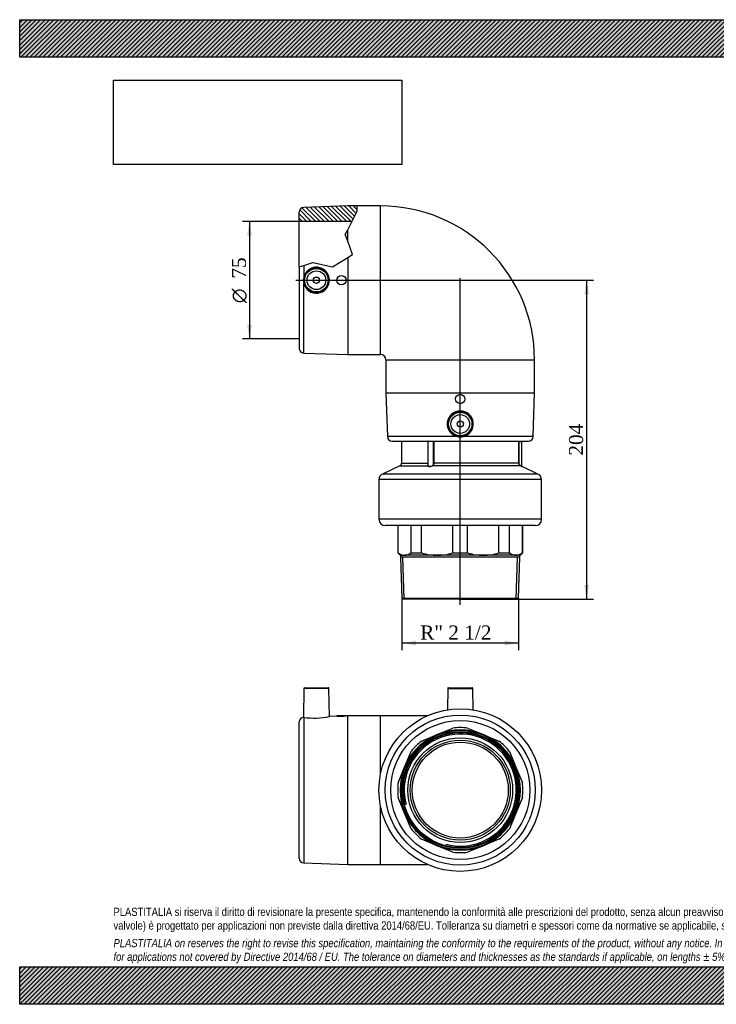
# Model space of a CAD drawing. Header units: millimetres. Extents: x 0 to 891, y 0 to 630.
# Tile 1 of 2: x 0 to 445, y 0 to 630. Entities that reach past the tile are written whole.
import ezdxf
from ezdxf.enums import TextEntityAlignment as Align
from ezdxf.lldxf.tags import DXFTag

# ---------------------------------------------------------------- set-up
doc = ezdxf.new("R2010")
doc.units = ezdxf.units.MM
doc.header["$LTSCALE"] = 3
for name, color, linetype in [('Default', 7, 'Continuous'), ('DV1_Default', 7, 'Continuous'), ('GE9P075C', 7, 'Continuous'), ('IOM075C', 7, 'Continuous'), ('PARTE_PE_075', 7, 'Continuous')]:
    doc.layers.add(name, color=color, linetype=linetype)
doc.styles.add('SEACAD_Solid_Edge_ANSI1_Symbols', font='semeca1.ttf')
doc.styles.add('SEACAD_Times_New_Roman', font='times.ttf')
tags = doc.linetypes.add('CENTER2', pattern=[28.575, 19.05, -3.175, 3.175, -3.175]).pattern_tags.tags
tags[10:11] = [DXFTag(74, 4), DXFTag(75, 0), DXFTag(340, '0'), DXFTag(46, 0.0), DXFTag(50, 0.0), DXFTag(44, 0.0), DXFTag(45, 0.0)]
tags[8:9] = [DXFTag(74, 4), DXFTag(75, 0), DXFTag(340, '0'), DXFTag(46, 0.0), DXFTag(50, 0.0), DXFTag(44, 0.0), DXFTag(45, 0.0)]
tags[6:7] = [DXFTag(74, 4), DXFTag(75, 0), DXFTag(340, '0'), DXFTag(46, 0.0), DXFTag(50, 0.0), DXFTag(44, 0.0), DXFTag(45, 0.0)]
tags[4:5] = [DXFTag(74, 4), DXFTag(75, 0), DXFTag(340, '0'), DXFTag(46, 0.0), DXFTag(50, 0.0), DXFTag(44, 0.0), DXFTag(45, 0.0)]
doc.dimstyles.new('ANSImm', dxfattribs={"dimtxt": 9, "dimasz": 9, "dimexe": 4.5, "dimexo": 0, "dimgap": 2.25, "dimtad": 1, "dimdsep": 46, "dimtxsty": 'SEACAD_Times_New_Roman', "dimblk1": '_SE_FILLED', "dimblk2": '_SE_FILLED', "dimsah": 1, "dimcen": 4.5, "dimazin": 0, "dimtfac": 0.85, "dimtdec": 3, "dimtofl": 0, "dimtmove": 0, "dimatfit": 3, "dimfxl": 1, "dimarcsym": 0})
picture_1 = doc.add_image_def('image1.jpg', size_in_pixel=(4302, 1260))

# ---------------------------------------------------------------- blocks, each defined once
blk = doc.blocks.new('SE')
at = {"layer": 'GE9P075C', "linetype": 'Continuous'}
h = blk.add_hatch(dxfattribs=at)
h.set_pattern_fill('LINE', scale=0.62992, angle=135, style=0)
edge = h.paths.add_edge_path()
edge.add_line((215.83, 507.4), (215.83, 510.81))
edge.add_line((215.83, 510.81), (209.75, 510.81))
edge.add_line((209.75, 510.81), (181.66, 509.9))
edge.add_arc((181.75, 506.9), 3, 91.84761, 180)
edge.add_line((178.75, 506.9), (178.75, 500.81))
edge.add_line((178.75, 500.81), (212.44, 500.81))
edge.add_line((212.44, 500.81), (215.83, 507.4))
at = {"layer": 'DV1_Default', "color": 7, "linetype": 'CENTER2'}
for p, q in [((176.65, 463.31), (282.97, 463.31)), ((281.75, 255.59), (281.75, 464.66))]:
    blk.add_line(p, q, dxfattribs=at)
at = {"layer": 'GE9P075C', "color": 7, "linetype": 'Continuous'}
for p, q in [((209.75, 510.81), (181.66, 509.9)), ((215.83, 510.81), (209.75, 510.81)), ((215.83, 507.4), (215.83, 510.81)), ((230.75, 510.81), (215.83, 510.81)), ((230.75, 415.81), (230.75, 510.81)), ((178.75, 500.81), (178.75, 506.9)), ((209.75, 495.6), (215.83, 507.4)), ((212.44, 500.81), (178.75, 500.81)), ((178.75, 471.84), (178.75, 500.81)), ((208.23, 492.64), (209.75, 495.6)), ((209.75, 488.38), (208.23, 492.64)), ((209.75, 488.38), (209.75, 495.6)), ((212.86, 479.69), (209.75, 488.38)), ((209.75, 477.8), (212.86, 479.69)), ((178.75, 471.84), (181.66, 472.74)), ((181.66, 472.74), (187.51, 474.56)), ((181.66, 472.74), (181.66, 465.27)), ((187.51, 474.56), (200.04, 471.86)), ((200.04, 471.86), (209.75, 477.8)), ((209.75, 477.8), (209.75, 415.81)), ((178.75, 471.84), (178.75, 419.71)), ((181.66, 416.72), (181.66, 461.35)), ((181.66, 416.72), (209.75, 415.81)), ((209.75, 415.81), (230.75, 415.81)), ((234.25, 412.31), (329.25, 412.31)), ((234.25, 412.31), (234.25, 391.31)), ((329.25, 391.31), (329.25, 412.31)), ((234.25, 391.31), (329.25, 391.31)), ((234.25, 391.31), (235.16, 363.21)), ((328.35, 363.21), (329.25, 391.31)), ((279.79, 363.21), (235.16, 363.21)), ((238.16, 360.31), (325.35, 360.31)), ((328.35, 363.21), (283.71, 363.21))]:
    blk.add_line(p, q, dxfattribs=at)
for centre, radius in [((189.75, 463.31), 8.01), ((189.75, 463.31), 7.51), ((189.75, 463.31), 6), ((205.75, 463.31), 3), ((189.75, 463.31), 2), ((281.75, 387.31), 3), ((281.75, 371.31), 8.01), ((281.75, 371.31), 7.51), ((281.75, 371.31), 6), ((281.75, 371.31), 2)]:
    blk.add_circle(centre, radius, dxfattribs=at)
for centre, radius, start, end in [((230.75, 412.31), 98.5, 0, 90), ((181.75, 506.9), 3, 91.84761, 180), ((189.75, 463.31), 8.33, 193.62021, 166.37979), ((189.77, 463.31), 8.35, 166.41238, 193.58762), ((181.75, 419.71), 3, 180, 268.15239), ((230.75, 412.31), 3.5, 0, 90), ((281.75, 371.3), 8.33, 283.62128, 256.37872), ((238.16, 363.31), 3, 181.84761, 270), ((281.75, 371.32), 8.35, 256.41238, 283.58762), ((325.35, 363.31), 3, 270, 358.15239)]:
    blk.add_arc(centre, radius, start, end, dxfattribs=at)
at = {"layer": 'IOM075C', "color": 7, "linetype": 'Continuous'}
for p, q in [((241.75, 306.31), (241.75, 288.81)), ((242.03, 288.81), (242.03, 306.31)), ((250.34, 288.81), (250.34, 306.31)), ((256.99, 288.81), (256.99, 306.31)), ((277.05, 288.81), (277.05, 306.31)), ((286.46, 288.81), (286.46, 306.31)), ((306.51, 288.81), (306.51, 306.31)), ((313.17, 288.81), (313.17, 306.31)), ((321.48, 288.81), (321.48, 306.31)), ((321.75, 288.81), (321.75, 306.31)), ((242.03, 288.81), (241.75, 288.81)), ((241.75, 288.81), (243.25, 287.31)), ((243.25, 287.31), (246.18, 287.31)), ((243.6, 287.31), (243.6, 286.01)), ((319.9, 286.01), (243.6, 286.01)), ((243.6, 286.01), (244.42, 259.81)), ((245.92, 259.31), (245.08, 286.01)), ((267.02, 287.31), (246.18, 287.31)), ((250.34, 288.81), (256.99, 288.81)), ((296.49, 287.31), (267.02, 287.31)), ((277.05, 288.81), (286.46, 288.81)), ((317.32, 287.31), (296.49, 287.31)), ((306.51, 288.81), (313.17, 288.81)), ((320.25, 287.31), (317.32, 287.31)), ((317.59, 259.31), (318.42, 286.01)), ((319.08, 259.81), (319.9, 286.01)), ((319.9, 286.01), (319.9, 287.31)), ((320.25, 287.31), (321.75, 288.81)), ((321.48, 288.81), (321.75, 288.81)), ((244.42, 259.81), (319.08, 259.81)), ((244.42, 259.81), (244.94, 259.31)), ((318.57, 259.31), (244.94, 259.31)), ((318.57, 259.31), (319.08, 259.81))]:
    blk.add_line(p, q, dxfattribs=at)
for centre, radius, start, end in [((246.44, 294.51), 7.21, 232.30177, 267.97682), ((245.94, 294.48), 7.17, 271.93165, 307.78976), ((267.2, 322.76), 35.46, 253.27174, 269.70909), ((266.86, 322.64), 35.33, 270.2625, 286.75667), ((296.67, 322.76), 35.46, 253.27174, 269.70909), ((296.32, 322.64), 35.33, 270.2625, 286.75667), ((317.58, 294.51), 7.21, 232.30178, 267.97682), ((317.08, 294.48), 7.17, 271.93165, 307.78976)]:
    blk.add_arc(centre, radius, start, end, dxfattribs=at)
at = {"layer": 'PARTE_PE_075', "color": 7, "linetype": 'Continuous'}
for p, q in [((244.25, 360.31), (244.25, 346.31)), ((264.72, 360.21), (261.03, 360.21)), ((261.03, 360.21), (261.03, 344.67)), ((264.72, 346.31), (264.72, 360.21)), ((264.84, 360.21), (264.72, 360.21)), ((264.84, 360.21), (264.84, 346.31)), ((319.19, 346.31), (319.19, 360.21)), ((319.29, 360.21), (319.19, 360.21)), ((319.29, 360.21), (321.2, 360.21)), ((319.29, 360.21), (319.29, 346.31)), ((321.2, 344.19), (321.2, 360.21)), ((243.1, 344.5), (232.05, 339.31)), ((243.1, 344.5), (260.96, 344.5)), ((244.25, 346.31), (261.03, 346.31)), ((320.37, 344.5), (263.93, 344.5)), ((264.84, 346.31), (264.72, 346.31)), ((319.19, 346.31), (264.84, 346.31)), ((319.29, 346.31), (319.19, 346.31)), ((331.45, 339.31), (321.26, 344.1)), ((333.75, 335.69), (229.75, 335.69)), ((229.75, 335.69), (229.75, 310.31)), ((331.45, 339.31), (232.05, 339.31)), ((333.75, 310.31), (333.75, 335.69)), ((333.75, 310.31), (229.75, 310.31)), ((329.75, 306.31), (233.75, 306.31))]:
    blk.add_line(p, q, dxfattribs=at)
for centre, radius, start, end in [((261.13, 360.21), 0.1, 90, 180), ((264.62, 360.21), 0.0974, 358.44419, 88.6017), ((320.17, 360.26), 0.972, 176.88419, 182.86693), ((321.1, 360.21), 0.1, 0, 90), ((242.25, 346.31), 2, 295.1563, 0), ((321.18, 346.31), 1.98, 179.97212, 245.78217), ((321.18, 346.29), 1.89, 179.34117, 243.94234), ((370.18, 454.12), 120.41, 245.55988, 246.02546), ((321.3, 344.19), 0.1, 179.7357, 246.02554), ((233.75, 335.69), 4, 115.1563, 180), ((329.75, 335.69), 4, 0, 64.8437), ((233.75, 310.31), 4, 180, 270), ((329.75, 310.31), 4, 270, 0)]:
    blk.add_arc(centre, radius, start, end, dxfattribs=at)
for centre, major_axis, ratio, start_param, end_param in [((260.94, 344.59), (0.0973, 0.0233), 0.933583, 4.724315, 6.032466), ((263.91, 344.59), (0.0379, -0.0925), 0.394621, 4.551999, 5.86015), ((320.41, 344.59), (-0.0414, -0.091), 0.538961, 4.952623, 6.260775)]:
    blk.add_ellipse(centre, major_axis=major_axis, ratio=ratio, start_param=start_param, end_param=end_param, dxfattribs=at)
for points in [[(264.84, 360.21), (264.84, 360.24), (264.84, 360.28), (264.82, 360.31)], [(260.96, 344.5), (260.94, 344.6), (260.98, 344.76), (261.03, 344.97)], [(261.03, 344.67), (261.03, 344.64), (261.03, 344.61), (261.04, 344.59)]]:
    blk.add_open_spline(points, degree=3, dxfattribs=at)
for points, knots in [([(319.29, 360.21), (319.29, 360.22), (319.29, 360.23), (319.29, 360.24), (319.29, 360.25), (319.29, 360.26), (319.29, 360.27), (319.29, 360.28), (319.3, 360.29), (319.3, 360.29), (319.3, 360.3), (319.3, 360.3), (319.3, 360.31), (319.3, 360.31), (319.3, 360.31), (319.31, 360.31)], [0, 0, 0, 0, 0.212045, 0.212045, 0.212045, 0.424648, 0.424648, 0.424648, 0.638703, 0.638703, 0.638703, 0.854856, 0.854856, 0.854856, 1, 1, 1, 1]), ([(263.93, 344.5), (263.64, 344.38), (263.31, 344.28), (262.64, 344.14), (262.3, 344.1), (261.7, 344.1), (261.45, 344.14), (261.1, 344.28), (260.99, 344.38), (260.96, 344.5)], [0, 0, 0, 0, 0.25, 0.25, 0.5, 0.5, 0.75, 0.75, 1, 1, 1, 1]), ([(261.04, 344.59), (261.07, 344.47), (261.17, 344.37), (261.5, 344.23), (261.74, 344.19), (262.31, 344.19), (262.64, 344.23), (263.28, 344.37), (263.59, 344.47), (263.87, 344.59)], [0, 0, 0, 0, 0.25, 0.25, 0.5, 0.5, 0.75, 0.75, 1, 1, 1, 1]), ([(263.87, 344.59), (264.18, 344.72), (264.41, 344.96), (264.67, 345.58), (264.72, 345.94), (264.72, 346.31)], [0, 0, 0, 0, 0.5, 0.5, 1, 1, 1, 1]), ([(264.84, 346.31), (264.84, 345.92), (264.79, 345.53), (264.5, 344.88), (264.26, 344.64), (263.93, 344.5)], [0, 0, 0, 0, 0.5, 0.5, 1, 1, 1, 1]), ([(320.35, 344.59), (320.6, 344.47), (320.82, 344.37), (321.12, 344.23), (321.2, 344.19), (321.2, 344.19), (321.2, 344.19), (321.2, 344.19)], [0, 0, 0, 0, 0.25, 0.25, 0.5, 0.5, 0.5005779, 0.5005779, 0.5005779, 0.5005779])]:
    blk.add_open_spline(points, degree=3, knots=knots, dxfattribs=at)
blk = doc.blocks.new('SE1')
at = {"layer": 'GE9P075C', "color": 7, "linetype": 'Continuous'}
for p, q in [((181.74, 202.06), (181.42, 183.63)), ((197.76, 202.06), (181.74, 202.06)), ((182.24, 202.55), (197.26, 202.55)), ((198.07, 184.17), (197.76, 202.06)), ((273.74, 202.06), (273.51, 188.39)), ((273.74, 202.06), (289.76, 202.06)), ((274.24, 202.55), (289.26, 202.55)), ((290, 188.39), (289.76, 202.06)), ((181.66, 183.6), (181.66, 90.46)), ((202.79, 184.33), (198.05, 184.17)), ((208.75, 184.55), (202.75, 184.55)), ((202.75, 184.55), (202.75, 184.33)), ((209.75, 184.55), (208.71, 184.52)), ((208.75, 184.52), (208.75, 184.55)), ((209.75, 89.55), (209.75, 184.55)), ((230.75, 184.55), (209.75, 184.55)), ((230.75, 147.2), (230.75, 184.55)), ((260.59, 184.55), (230.75, 184.55)), ((178.75, 93.46), (178.75, 180.65)), ((230.75, 89.55), (230.75, 126.9)), ((181.66, 90.46), (209.75, 89.55)), ((209.75, 89.55), (230.75, 89.55)), ((230.75, 89.55), (260.59, 89.55))]:
    blk.add_line(p, q, dxfattribs=at)
for centre, radius, start, end in [((182.24, 202.05), 0.5, 90, 179), ((197.26, 202.05), 0.5, 1, 90), ((274.24, 202.05), 0.5, 90, 179), ((289.26, 202.05), 0.5, 1, 90), ((181.75, 180.65), 3, 95.77082, 180), ((181.2, 180.43), 3.21, 81.8935, 86.08656), ((188.27, 229.87), 46.73, 261.86889, 282.11406), ((204.23, 231.75), 47.45, 268.22046, 275.47477), ((181.75, 93.46), 3, 180, 268.15239)]:
    blk.add_arc(centre, radius, start, end, dxfattribs=at)
at = {"layer": 'IOM075C', "color": 7, "linetype": 'Continuous'}
for p, q in [((267.02, 172.62), (277.05, 176.77)), ((286.46, 176.77), (296.49, 172.62)), ((256.99, 168.47), (267.02, 172.62)), ((296.49, 172.62), (306.51, 168.47)), ((246.18, 151.79), (250.34, 161.81)), ((313.17, 161.81), (317.32, 151.79)), ((242.03, 141.76), (246.18, 151.79)), ((317.32, 151.79), (321.48, 141.76)), ((246.18, 122.32), (242.03, 132.34)), ((321.48, 132.34), (317.32, 122.32)), ((250.34, 112.29), (246.18, 122.32)), ((317.32, 122.32), (313.17, 112.29)), ((267.02, 101.48), (256.99, 105.64)), ((277.05, 97.33), (267.02, 101.48)), ((296.49, 101.48), (286.46, 97.33)), ((306.51, 105.64), (296.49, 101.48))]:
    blk.add_line(p, q, dxfattribs=at)
for radius in [44.5, 38.15, 37.33, 36.82, 33.5, 32]:
    blk.add_circle((281.75, 137.05), radius, dxfattribs=at)
for radius, start, end in [(40, 83.24055, 96.75946), (36.67, 255, 195), (35.85, 255, 195), (38.5, 112.5, 157.5), (38.5, 67.5, 112.5), (38.5, 22.5, 67.5), (40, 128.24055, 141.75946), (40, 38.24055, 51.75946), (38.5, 157.5, 202.5), (38.5, 337.5, 22.5), (40, 173.24055, 186.75946), (40, 353.24055, 6.75946), (38.5, 202.5, 247.5), (38.5, 292.5, 337.5), (40, 218.24055, 231.75946), (40, 308.24055, 321.75946), (38.5, 247.5, 292.5), (40, 263.24055, 276.75946)]:
    blk.add_arc((281.75, 137.05), radius, start, end, dxfattribs=at)
at = {"layer": 'PARTE_PE_075', "color": 7, "linetype": 'Continuous'}
for radius in [52, 48, 44.5, 30.7]:
    blk.add_circle((281.75, 137.05), radius, dxfattribs=at)
blk = doc.blocks.new('GDimGGroup')
at = {"layer": 'Default', "linetype": 'Continuous'}
for points in [[(145.45, 491.81), (148.45, 491.81), (146.95, 500.81)], [(145.45, 434.81), (146.95, 425.81), (148.45, 434.81)]]:
    blk.add_hatch(color=7, dxfattribs=at).paths.add_polyline_path(points)
at = {"layer": 'Default', "color": 7, "linetype": 'Continuous'}
for p, q in [((178.75, 500.81), (142.45, 500.81)), ((146.95, 500.81), (146.95, 425.81)), ((178.75, 425.81), (142.45, 425.81))]:
    blk.add_line(p, q, dxfattribs=at)
for s, style, p in [('75', 'SEACAD_Times_New_Roman', (135.7, 464.32)), ('O', 'SEACAD_Solid_Edge_ANSI1_Symbols', (135.7, 448.65))]:
    blk.add_text(s, height=9, rotation=90, dxfattribs=dict(at, style=style)).set_placement(p, align=Align.TOP_LEFT)
blk = doc.blocks.new('GDimGGroup1')
at = {"layer": 'Default', "linetype": 'Continuous'}
for points in [[(253.42, 229.64), (253.42, 232.64), (244.42, 231.14)], [(310.08, 229.64), (319.08, 231.14), (310.08, 232.64)]]:
    blk.add_hatch(color=7, dxfattribs=at).paths.add_polyline_path(points)
at = {"layer": 'Default', "color": 7, "linetype": 'Continuous'}
for p, q in [((244.42, 259.81), (244.42, 226.64)), ((319.08, 259.81), (319.08, 226.64)), ((319.08, 231.14), (244.42, 231.14))]:
    blk.add_line(p, q, dxfattribs=at)
at = {"layer": 'Default', "color": 7, "linetype": 'Continuous', "style": 'SEACAD_Times_New_Roman'}
blk.add_text('R" 2 1/2', height=9, dxfattribs=at).set_placement((256.1, 242.39), align=Align.TOP_LEFT)
blk = doc.blocks.new('DMBLK2')
at = {"layer": 'Default', "linetype": 'Continuous'}
for points in [[(364.07, 454.31), (362.57, 463.31), (361.07, 454.31)], [(364.07, 268.31), (361.07, 268.31), (362.57, 259.31)]]:
    blk.add_hatch(color=7, dxfattribs=at).paths.add_polyline_path(points)
at = {"layer": 'Default', "color": 7, "linetype": 'Continuous'}
for p, q in [((281.75, 463.31), (367.07, 463.31)), ((362.57, 463.31), (362.57, 259.31)), ((281.75, 259.31), (367.07, 259.31))]:
    blk.add_line(p, q, dxfattribs=at)
at = {"layer": 'Default', "color": 7, "linetype": 'Continuous', "style": 'SEACAD_Times_New_Roman'}
blk.add_text('204', height=9, rotation=90, dxfattribs=at).set_placement((351.32, 351.07), align=Align.TOP_LEFT)
blk = doc.blocks.new('_SE_FILLED')
at = {"color": 0}
blk.add_line((0, 0), (-1, 0), dxfattribs=at)
blk.add_solid([(0, 0), (-1, -0.1665), (-1, 0.1665), (0, 0)], dxfattribs=at)

msp = doc.modelspace()

# ---------------------------------------------------------------- hatches: boundary and pattern name
at = {"layer": 'Default', "linetype": 'Continuous'}
h = msp.add_hatch(dxfattribs=at)
h.set_pattern_fill('LINE', scale=0.629921, angle=45, style=0)
h.paths.add_polyline_path([(891, 606), (891, 630), (0, 630), (0, 606)])
for points in [[(891, 606), (891, 630), (0, 630), (0, 606)], [(891, 0), (891, 24), (0, 24), (0, 0)]]:
    msp.add_hatch(color=7, dxfattribs=at).paths.add_polyline_path(points)
h = msp.add_hatch(dxfattribs=at)
h.set_pattern_fill('LINE', scale=0.62992, angle=45, style=0)
h.paths.add_polyline_path([(891, 0), (891, 24), (0, 24), (0, 0)])

# ---------------------------------------------------------------- linework, layer by layer
at = {"layer": 'Default', "color": 7, "linetype": 'Continuous'}
for p, q in [((0, 630), (891, 630)), ((0, 606), (0, 630)), ((891, 606), (0, 606)), ((0, 24), (891, 24)), ((0, 0), (0, 24)), ((891, 0), (0, 0))]:
    msp.add_line(p, q, dxfattribs=at)

# ---------------------------------------------------------------- block references
at = {"layer": 'Default'}
for name in ['SE', 'GDimGGroup', 'GDimGGroup1', 'SE1']:
    msp.add_blockref(name, (0, 0), dxfattribs=at)

# ---------------------------------------------------------------- texts
at = {"layer": 'Default', "insert": (60, 61.807), "char_height": 5.25, "width": 771, "attachment_point": 1}
msp.add_mtext("{\\fArial Narrow|b0||i0||c0|p34;\\C7;\\H5.25;\\W1.;PLASTITALIA si riserva il diritto di revisionare la presente specifica, mantenendo la conformità alle prescrizioni del prodotto, senza alcun preavviso. In caso di assegnazione d'ordine si riserva di compiere una più dettagliata analisi tecnico/qualitativa. Il presente prodotto (ad esclusione delle \\P}{\\fArial Narrow|b0||i0||c0|p34;\\C7;\\H5.25;\\W1.;valvole) è progettato per applicazioni non previste dalla direttiva 2014/68/EU. Tolleranza su diametri e spessori come da normative se applicabile, su lunghezze ±5%, su angoli ±2°, se non diversamente specificato.\\P}{\\fArial Narrow|b0||i0||c0|p34;\\C7;\\H1.5;\\W1.;   \\P}{\\fArial Narrow|b0||i1||c0|p34;\\C7;\\H5.25;\\W1.;PLASTITALIA on reserves the right to revise this specification, maintaining the conformity to the requirements of the product, without any notice. In case of assignation of order on will reserve to make a more detailed analysis technical/qualitative. This product (excluding valves) is designed \\P}{\\fArial Narrow|b0||i1||c0|p34;\\C7;\\H5.25;\\W1.;for applications not covered by Directive 2014/68 / EU. The tolerance on diameters and thicknesses as the standards if applicable, on lengths ± 5%, on angles ± 2 °, unless otherwise indicated.\\P}", dxfattribs=at)

# ---------------------------------------------------------------- dimensions: what is measured, and where the dimension line sits
at = {"layer": 'Default', "color": 7, "linetype": 'Continuous'}
dim = msp.add_linear_dim(base=(362.574, 463.309), p1=(281.753, 463.309), p2=(281.753, 259.309), angle=270, text='\\A1;<>', dimstyle='ANSImm', dxfattribs=at)
dim.commit()
dim.dimension.update_dxf_attribs({"geometry": 'DMBLK2', "text_midpoint": (362.574, 361.309), "dimtype": 161})

# ---------------------------------------------------------------- pictures from other files: only their frames are drawn
image = msp.add_image(picture_1, insert=(60, 537.31), size_in_units=(184.371, 54))
image.dxf.flags = 7

doc.saveas('drawing.dxf')
